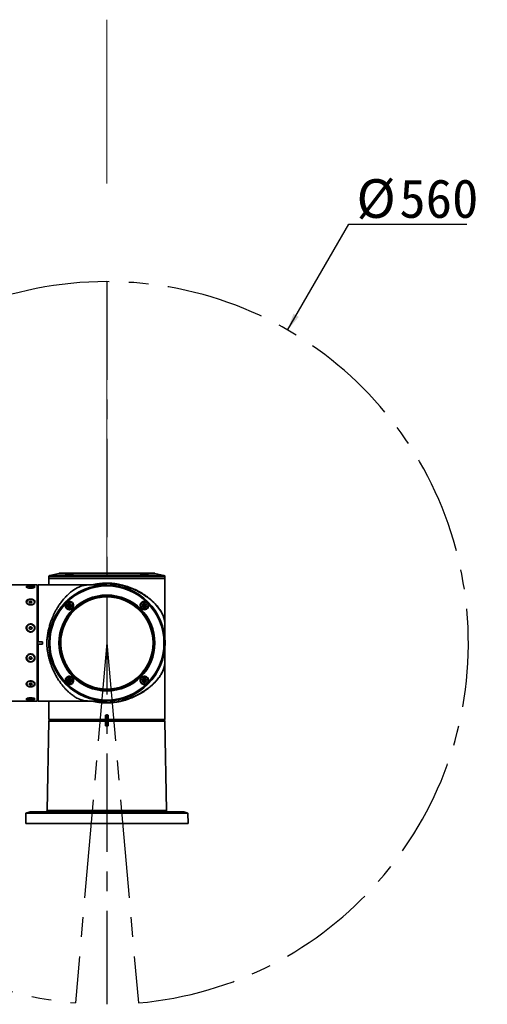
# Paper-space layout '图纸1' of a CAD drawing. Header units: millimetres. Extents: x 24 to 397, y 10 to 302.
# Tile 6 of 19: x 129 to 190, y 175 to 302. Entities that reach past the tile are written whole.
import ezdxf

# ---------------------------------------------------------------- set-up
doc = ezdxf.new("R2010")
doc.units = ezdxf.units.MM
doc.linetypes.add('CENTERX2', pattern=[20.32, 12.7, -2.54, 2.54, -2.54])
doc.layers.add('中心线层', color=6, linetype='CENTERX2', lineweight=25)
doc.layers.add('标注层', color=150, linetype='Continuous')
doc.styles.add('SLDTEXTSTYLE2', font='SIMSUN.TTC')
doc.dimstyles.new('SLDDIMSTYLE0', dxfattribs={"dimtxt": 5, "dimasz": 2.2, "dimexe": 0, "dimexo": 0.0625, "dimgap": 1.25, "dimtad": 0, "dimtih": 1, "dimtoh": 1, "dimlfac": 6, "dimrnd": 1e-09, "dimzin": 12, "dimdsep": 46, "dimtxsty": 'SLDTEXTSTYLE2', "dimsah": 1, "dimcen": 0, "dimadec": 0, "dimazin": 3, "dimtfac": 1, "dimtdec": 3, "dimtofl": 0, "dimtmove": 0, "dimatfit": 3, "dimfxl": 0, "dimfrac": 2, "dimtolj": 1, "dimtzin": 12, "dimarcsym": 0})

# ---------------------------------------------------------------- blocks, each defined once
blk = doc.blocks.new('_D')
at = {"layer": '标注层'}
for p, q in [((163.74, 261.73), (171.64, 275.4)), ((171.64, 275.4), (186.89, 275.4))]:
    blk.add_line(p, q, dxfattribs=at)
blk.add_solid([(163.74, 261.73), (165.19, 263.43), (164.5, 263.83)], dxfattribs=at)
at = {"layer": '标注层', "char_height": 5, "attachment_point": 1, "style": 'SLDTEXTSTYLE2'}
for s, insert in [('%%c', (172.64, 281.22)), ('560', (178.17, 281.22))]:
    blk.add_mtext(s, dxfattribs=dict(at, insert=insert))

psp = doc.layouts.new('图纸1')

# ---------------------------------------------------------------- linework, layer by layer
at = {"color": 7, "linetype": 'Continuous', "lineweight": 35}
for p, q in [((134.2193, 230.3084), (133.0421, 230.0436)), ((146.5682, 230.3125), (134.2559, 230.3125)), ((147.782, 230.0436), (146.6048, 230.3084)), ((132.9121, 229.8809), (132.9121, 229.6476)), ((132.9121, 229.6476), (132.9121, 228.8143)), ((147.9121, 229.6476), (132.9121, 229.6476)), ((140.4134, 229.6476), (132.9121, 229.6476)), ((147.9121, 229.6476), (140.4134, 229.6476)), ((147.9121, 229.6476), (147.9121, 229.8809)), ((147.9121, 221.5906), (147.9121, 229.6476)), ((131.3989, 228.8143), (102.7656, 228.8143)), ((130.0659, 228.533), (130.0659, 228.5008)), ((130.4611, 228.5747), (130.3737, 228.5304)), ((130.3737, 228.5304), (130.4786, 228.4886)), ((130.6532, 228.5774), (130.4611, 228.5747)), ((130.4611, 228.5747), (130.4611, 228.4956)), ((130.4786, 228.4886), (130.6708, 228.4912)), ((130.7581, 228.5356), (130.6532, 228.5774)), ((130.6532, 228.491), (130.6532, 228.5774)), ((130.6708, 228.4912), (130.7581, 228.5356)), ((131.0659, 228.5007), (131.0659, 228.5329)), ((131.4322, 228.3143), (131.3994, 228.2815)), ((131.4489, 228.3143), (131.4322, 228.3143)), ((131.5322, 228.8143), (131.4489, 228.7309)), ((140.4156, 228.8143), (131.5322, 228.8143)), ((140.4137, 228.8143), (140.2733, 228.813)), ((140.4171, 228.8143), (140.4156, 228.8143)), ((140.4171, 228.8143), (140.4171, 228.8143)), ((143.2656, 228.5308), (143.7345, 228.3483)), ((130.0665, 226.5988), (130.0665, 226.5752)), ((130.4617, 226.7128), (130.3744, 226.5916)), ((130.3744, 226.5916), (130.4792, 226.4775)), ((130.418, 226.552), (130.4148, 226.5476)), ((130.4149, 226.5475), (130.418, 226.552)), ((130.4617, 226.6127), (130.418, 226.552)), ((130.6539, 226.72), (130.4617, 226.7128)), ((130.4617, 226.7128), (130.4617, 226.6127)), ((130.5578, 226.6162), (130.4617, 226.6127)), ((130.4792, 226.4775), (130.6714, 226.4846)), ((130.6539, 226.6198), (130.5578, 226.6162)), ((130.7587, 226.6059), (130.6539, 226.72)), ((130.6539, 226.6198), (130.6539, 226.72)), ((130.7063, 226.5628), (130.6539, 226.6198)), ((130.6714, 226.4846), (130.7587, 226.6059)), ((130.7183, 226.5497), (130.7063, 226.5628)), ((131.0665, 226.5751), (131.0665, 226.5986)), ((140.4172, 227.2726), (140.4172, 227.2726)), ((130.4093, 226.2395), (130.3951, 226.2431)), ((130.7342, 226.2421), (130.5928, 226.2221)), ((135.3928, 226.1462), (135.4891, 226.3128)), ((135.4891, 225.9795), (135.3928, 226.1462)), ((135.5852, 226.1462), (135.3928, 226.1462)), ((135.5852, 226.1462), (135.489, 226.3128)), ((135.5852, 226.1462), (135.489, 225.9795)), ((135.4891, 226.3128), (135.6815, 226.3128)), ((135.6815, 225.9795), (135.4891, 225.9795)), ((135.5852, 226.1462), (135.6815, 226.3128)), ((135.5852, 226.1462), (135.6815, 225.9795)), ((135.5852, 226.1462), (135.7777, 226.1462)), ((135.6815, 226.3128), (135.7777, 226.1462)), ((135.6815, 226.3128), (135.7777, 226.1462)), ((135.7777, 226.1462), (135.6815, 225.9795)), ((135.7777, 226.1462), (135.6815, 225.9795)), ((135.7777, 226.1462), (135.7777, 226.1462)), ((145.0824, 226.2424), (145.2491, 226.3386)), ((145.0824, 226.05), (145.0824, 226.2424)), ((145.249, 226.1462), (145.0824, 226.2424)), ((145.249, 226.1462), (145.0824, 226.05)), ((145.2491, 225.9537), (145.0824, 226.05)), ((145.249, 226.1462), (145.249, 226.3386)), ((145.249, 226.1462), (145.4157, 226.2424)), ((145.249, 226.1462), (145.249, 225.9537)), ((145.249, 226.1462), (145.4157, 226.05)), ((145.2491, 226.3386), (145.4157, 226.2424)), ((145.2491, 226.3386), (145.4157, 226.2424)), ((145.4157, 226.05), (145.2491, 225.9537)), ((145.4157, 226.05), (145.2491, 225.9537)), ((145.4157, 226.2424), (145.4157, 226.05)), ((145.4157, 226.2424), (145.4157, 226.2424)), ((145.4157, 226.2424), (145.4157, 226.05)), ((145.4157, 226.05), (145.4157, 226.05)), ((130.0669, 223.2489), (130.0669, 223.2402)), ((130.4621, 223.4044), (130.3747, 223.2388)), ((130.3747, 223.2388), (130.4796, 223.0829)), ((130.4184, 223.2849), (130.3855, 223.2227)), ((130.462, 223.3677), (130.4184, 223.2849)), ((130.4621, 223.4044), (130.462, 223.3677)), ((130.5581, 223.3726), (130.462, 223.3677)), ((130.6542, 223.4142), (130.4621, 223.4044)), ((130.4796, 223.0829), (130.6717, 223.0926)), ((130.6542, 223.3775), (130.5581, 223.3726)), ((130.7591, 223.2583), (130.6542, 223.4142)), ((130.6542, 223.3775), (130.6542, 223.4142)), ((130.7066, 223.2996), (130.6542, 223.3775)), ((130.6717, 223.0926), (130.7591, 223.2583)), ((130.7482, 223.2377), (130.7066, 223.2996)), ((131.0669, 223.2396), (131.0669, 223.2482)), ((147.9101, 221.9443), (147.9101, 222.6584)), ((131.5022, 221.4818), (131.4503, 221.4736)), ((131.5336, 221.4818), (131.5022, 221.4818)), ((132.1169, 221.4818), (131.5336, 221.4818)), ((132.1169, 221.4818), (132.1169, 221.1468)), ((131.4503, 221.155), (131.5022, 221.1468)), ((131.5022, 221.1468), (131.5336, 221.1468)), ((131.5336, 221.1468), (132.1169, 221.1468)), ((147.9121, 211.4476), (147.9121, 221.038)), ((130.0669, 219.3883), (130.0669, 219.3797)), ((130.4621, 219.5359), (130.3747, 219.3703)), ((130.3747, 219.3703), (130.4795, 219.2144)), ((130.3855, 219.3908), (130.4271, 219.329)), ((130.4271, 219.329), (130.4795, 219.2511)), ((130.6543, 219.5457), (130.4621, 219.5359)), ((130.4795, 219.2511), (130.5756, 219.2559)), ((130.4795, 219.2144), (130.4795, 219.2511)), ((130.4795, 219.2144), (130.6717, 219.2241)), ((130.5756, 219.2559), (130.6717, 219.2608)), ((130.7591, 219.3898), (130.6543, 219.5457)), ((130.6717, 219.2241), (130.7591, 219.3898)), ((130.6717, 219.2608), (130.7154, 219.3436)), ((130.6717, 219.2241), (130.6717, 219.2608)), ((130.7154, 219.3436), (130.7482, 219.4059)), ((131.0669, 219.3804), (131.0669, 219.389)), ((147.0327, 217.7809), (147.0371, 217.7809)), ((147.0371, 217.7809), (147.0371, 217.7891)), ((135.4186, 216.5786), (135.5853, 216.6748)), ((135.4186, 216.3862), (135.4186, 216.5786)), ((135.5852, 216.4824), (135.4186, 216.5786)), ((135.5852, 216.4824), (135.4186, 216.3862)), ((135.5853, 216.2899), (135.4186, 216.3862)), ((135.5852, 216.4824), (135.5852, 216.6748)), ((135.5852, 216.4824), (135.7519, 216.5786)), ((135.5852, 216.4824), (135.5852, 216.29)), ((135.5852, 216.4824), (135.7519, 216.3862)), ((135.5853, 216.6748), (135.7519, 216.5786)), ((135.5853, 216.6748), (135.7519, 216.5786)), ((135.7519, 216.3862), (135.5853, 216.2899)), ((135.7519, 216.3862), (135.5853, 216.2899)), ((135.7519, 216.5786), (135.7519, 216.3862)), ((135.7519, 216.5786), (135.7519, 216.5786)), ((135.7519, 216.5786), (135.7519, 216.3862)), ((135.7519, 216.3862), (135.7519, 216.3862)), ((145.0566, 216.4824), (145.1528, 216.6491)), ((145.1528, 216.3157), (145.0566, 216.4824)), ((145.249, 216.4824), (145.0566, 216.4824)), ((145.1528, 216.6491), (145.3453, 216.6491)), ((145.249, 216.4824), (145.1528, 216.649)), ((145.249, 216.4824), (145.1528, 216.3157)), ((145.3453, 216.3157), (145.1528, 216.3157)), ((145.249, 216.4824), (145.3453, 216.6491)), ((145.249, 216.4824), (145.3453, 216.3157)), ((145.249, 216.4824), (145.4415, 216.4824)), ((145.3453, 216.6491), (145.4415, 216.4824)), ((145.3453, 216.6491), (145.4415, 216.4824)), ((145.4415, 216.4824), (145.3453, 216.3157)), ((145.4415, 216.4824), (145.3453, 216.3157)), ((145.4415, 216.4824), (145.4415, 216.4824)), ((130.0665, 216.0533), (130.0665, 216.0297)), ((130.4617, 216.144), (130.3744, 216.0227)), ((130.3744, 216.0227), (130.4792, 215.9086)), ((130.4148, 216.0788), (130.4267, 216.0658)), ((130.4267, 216.0658), (130.4791, 216.0088)), ((130.6539, 216.1511), (130.4617, 216.144)), ((130.4791, 216.0088), (130.5752, 216.0123)), ((130.4792, 215.9086), (130.4791, 216.0088)), ((130.4792, 215.9086), (130.6714, 215.9157)), ((130.5752, 216.0123), (130.6713, 216.0159)), ((130.7587, 216.037), (130.6539, 216.1511)), ((130.6713, 216.0159), (130.715, 216.0765)), ((130.6714, 215.9157), (130.6713, 216.0159)), ((130.6714, 215.9157), (130.7587, 216.037)), ((130.7182, 216.0811), (130.715, 216.0765)), ((130.715, 216.0765), (130.7183, 216.081)), ((131.0665, 216.0299), (131.0665, 216.0535)), ((140.4172, 215.3559), (140.4172, 215.3559)), ((102.7656, 213.8143), (131.3989, 213.8143)), ((130.0659, 214.1278), (130.0659, 214.0956)), ((130.4611, 214.1374), (130.3737, 214.093)), ((130.3737, 214.093), (130.4785, 214.0512)), ((130.6533, 214.14), (130.4611, 214.1374)), ((130.4785, 214.0512), (130.4785, 214.1376)), ((130.4785, 214.0512), (130.6707, 214.0538)), ((130.7581, 214.0982), (130.6533, 214.14)), ((130.6707, 214.0538), (130.6707, 214.133)), ((130.6707, 214.0538), (130.7581, 214.0982)), ((131.0659, 214.0956), (131.0659, 214.1278)), ((131.3994, 214.3471), (131.4322, 214.3143)), ((131.4322, 214.3143), (131.4489, 214.3143)), ((131.5008, 213.8476), (131.4489, 213.8993)), ((131.5322, 213.8162), (131.5323, 213.8162)), ((132.1156, 213.8162), (131.5323, 213.8162)), ((132.1156, 213.8143), (140.4156, 213.8143)), ((132.9121, 213.8143), (132.9121, 211.4476)), ((140.2769, 213.8155), (140.4137, 213.8143)), ((140.4156, 213.8143), (140.4171, 213.8143)), ((140.4171, 213.8143), (140.4171, 213.8143)), ((132.9112, 211.2301), (132.7095, 199.678)), ((132.9621, 211.2809), (132.9112, 211.2301)), ((140.2468, 211.2301), (132.9112, 211.2301)), ((132.9121, 211.4476), (133.0287, 211.3309)), ((132.9121, 211.4476), (140.2459, 211.4476)), ((132.9621, 211.2809), (140.255, 211.2809)), ((133.0287, 211.3309), (140.2689, 211.3309)), ((133.4121, 211.3309), (133.4121, 211.2809)), ((140.2459, 211.9976), (140.5809, 211.9976)), ((140.2459, 211.9976), (140.2459, 211.4476)), ((140.255, 211.2809), (140.2468, 211.2301)), ((140.5719, 211.2809), (140.255, 211.2809)), ((140.2689, 211.3309), (140.5579, 211.3309)), ((140.5579, 211.3309), (147.7954, 211.3309)), ((140.5801, 211.2301), (140.5719, 211.2809)), ((140.5719, 211.2809), (147.8621, 211.2809)), ((147.9129, 211.2301), (140.5801, 211.2301)), ((140.5809, 211.4476), (140.5809, 211.9976)), ((140.5809, 211.9976), (140.5809, 211.4162)), ((140.5809, 211.4476), (147.9121, 211.4476)), ((147.4121, 211.2809), (147.4121, 211.3309)), ((147.7954, 211.3309), (147.9121, 211.4476)), ((147.8621, 211.2809), (147.9129, 211.2301)), ((147.9129, 211.2301), (148.1146, 199.678)), ((140.5798, 210.6143), (140.2471, 210.6143)), ((132.7199, 199.678), (132.6708, 199.5495)), ((129.9589, 199.3355), (129.9353, 197.9809)), ((129.9589, 199.3355), (129.9353, 197.9809)), ((130.4954, 199.5143), (129.9589, 199.3355)), ((130.4954, 199.5143), (129.9589, 199.3355)), ((150.8652, 199.3355), (129.9589, 199.3355)), ((130.4954, 199.5143), (150.3287, 199.5143)), ((150.3287, 199.5143), (150.8652, 199.3355)), ((150.8652, 199.3355), (150.8888, 197.9809)), ((129.9353, 197.9809), (150.8888, 197.9809))]:
    psp.add_line(p, q, dxfattribs=at)
at = {"color": 8, "linetype": 'Continuous', "lineweight": 35}
for p, q in [((146.6048, 230.3084), (134.2193, 230.3084)), ((145.7163, 229.8809), (132.9121, 229.8809)), ((133.0421, 230.0436), (147.782, 230.0436)), ((147.9121, 229.8809), (145.7163, 229.8809)), ((147.9107, 222.9511), (147.9101, 222.6555)), ((147.9101, 222.6581), (147.9101, 221.9308))]:
    psp.add_line(p, q, dxfattribs=at)
at = {"color": 7, "linetype": 'Continuous', "lineweight": 35, "flags": 128}
for points in [[(130.5922, 228.4037), (130.4199, 228.4092), (130.2651, 228.4296), (130.1467, 228.4625), (130.0788, 228.5038), (130.0696, 228.5487), (130.1204, 228.5917), (130.2248, 228.6276), (130.3704, 228.6521), (130.5396, 228.6622), (130.712, 228.6567), (130.8667, 228.6363), (130.9852, 228.6035), (131.0531, 228.5621), (131.0622, 228.5172), (131.0115, 228.4742), (130.907, 228.4383), (130.7614, 228.4139), (130.5922, 228.4037)], [(131.4002, 219.3731), (131.4003, 220.021), (131.4003, 220.679), (131.4003, 221.3419), (131.4003, 222.0047), (131.4003, 222.662), (131.4002, 223.3088), (131.4002, 223.94), (131.4001, 224.5506), (131.4001, 225.1359), (131.4, 225.6913), (131.3999, 226.2124), (131.3999, 226.6952), (131.3998, 227.1359), (131.3997, 227.531), (131.3996, 227.8775), (131.3995, 228.1726), (131.3993, 228.414), (131.3992, 228.5999), (131.3991, 228.7287), (131.399, 228.7996), (131.3989, 228.8143)], [(131.4322, 228.3143), (131.4323, 228.311), (131.4324, 228.2612), (131.4325, 228.1522), (131.4326, 227.9849), (131.4327, 227.7606), (131.4328, 227.4814), (131.4329, 227.1495), (131.433, 226.7678), (131.4331, 226.3397), (131.4332, 225.8686), (131.4333, 225.3587), (131.4334, 224.8143)], [(131.4503, 221.4736), (131.4503, 222.1379), (131.4502, 222.7956), (131.4502, 223.4413), (131.4502, 224.0699), (131.4501, 224.6763), (131.4501, 225.2556), (131.45, 225.8031), (131.4499, 226.3145), (131.4498, 226.7855), (131.4497, 227.2125), (131.4496, 227.592), (131.4495, 227.9208), (131.4494, 228.1965), (131.4493, 228.4167), (131.4492, 228.5796), (131.4491, 228.684), (131.4489, 228.729), (131.4488, 228.7143), (131.4487, 228.6399), (131.4486, 228.5065), (131.4484, 228.3152), (131.4484, 228.3143)], [(131.4489, 214.3143), (131.449, 214.3441), (131.4491, 214.4335), (131.4493, 214.5815), (131.4494, 214.787), (131.4495, 215.0481), (131.4496, 215.3628), (131.4497, 215.7282), (131.4498, 216.1412), (131.4499, 216.5984), (131.4499, 217.0958), (131.45, 217.6293), (131.4501, 218.1941), (131.4501, 218.7856), (131.4501, 219.3986), (131.4502, 220.028), (131.4502, 220.6684), (131.4502, 221.3143), (131.4502, 221.9602), (131.4502, 222.6005), (131.4501, 223.2299), (131.4501, 223.843), (131.4501, 224.4345), (131.45, 224.9993), (131.4499, 225.5327), (131.4499, 226.0302), (131.4498, 226.4873), (131.4497, 226.9004), (131.4496, 227.2658), (131.4495, 227.5804), (131.4494, 227.8416), (131.4493, 228.0471), (131.4491, 228.1951), (131.449, 228.2844), (131.4489, 228.3143)], [(131.5322, 228.8143), (131.5323, 228.8124), (131.5324, 228.7671), (131.5325, 228.6618), (131.5326, 228.4973), (131.5327, 228.275), (131.5329, 227.9966), (131.533, 227.6645), (131.5331, 227.2812), (131.5332, 226.8498), (131.5333, 226.3739), (131.5333, 225.8573), (131.5334, 225.304), (131.5335, 224.7186), (131.5335, 224.1059), (131.5336, 223.4706), (131.5336, 222.818), (131.5336, 222.1533), (131.5336, 221.4818)], [(130.5928, 226.2457), (130.4205, 226.2606), (130.2657, 226.3163), (130.1473, 226.4061), (130.0794, 226.5192), (130.0703, 226.6418), (130.121, 226.7592), (130.2255, 226.8573), (130.3711, 226.9242), (130.5403, 226.9518), (130.7126, 226.9368), (130.8674, 226.8811), (130.9858, 226.7913), (131.0537, 226.6783), (131.0628, 226.5557), (131.0121, 226.4382), (130.9076, 226.3402), (130.762, 226.2733), (130.5928, 226.2457)], [(130.7063, 226.5628), (130.7169, 226.5493), (130.7174, 226.5485)], [(131.4334, 224.8143), (131.4334, 224.24), (131.4335, 223.6408), (131.4335, 223.0217), (131.4335, 222.388), (131.4335, 221.7452), (131.4335, 221.0987), (131.4335, 220.4541), (131.4335, 219.8168), (131.4335, 219.1922), (131.4334, 218.5858), (131.4334, 218.0026), (131.4333, 217.4477), (131.4332, 216.9258), (131.4332, 216.4413), (131.4331, 215.9984), (131.433, 215.6009), (131.4329, 215.2521), (131.4328, 214.955), (131.4327, 214.7122), (131.4325, 214.5257), (131.4324, 214.3971), (131.4323, 214.3276), (131.4322, 214.3143)], [(130.5931, 222.7662), (130.4208, 222.7866), (130.2661, 222.8628), (130.1476, 222.9854), (130.0797, 223.1398), (130.0706, 223.3073), (130.1214, 223.4677), (130.2258, 223.6017), (130.3715, 223.6931), (130.5407, 223.7308), (130.713, 223.7104), (130.8677, 223.6343), (130.9862, 223.5116), (131.0541, 223.3572), (131.0632, 223.1897), (131.0124, 223.0293), (130.908, 222.8953), (130.7623, 222.804), (130.5931, 222.7662)], [(131.4503, 221.4736), (131.4503, 221.4498), (131.4503, 221.4128), (131.4502, 221.3661), (131.4502, 221.3143), (131.4502, 221.2625), (131.4503, 221.2158), (131.4503, 221.1787), (131.4503, 221.155)], [(132.1169, 221.4818), (132.1169, 221.4399), (132.1169, 221.398), (132.1169, 221.3562), (132.1169, 221.3143), (132.1169, 221.2724), (132.1169, 221.2305), (132.1169, 221.1887), (132.1169, 221.1468)], [(131.4489, 213.8993), (131.4491, 213.9436), (131.4492, 214.0473), (131.4493, 214.2096), (131.4494, 214.4294), (131.4495, 214.7047), (131.4496, 215.0333), (131.4497, 215.4126), (131.4498, 215.8396), (131.4499, 216.3108), (131.45, 216.8223), (131.4501, 217.3701), (131.4501, 217.9498), (131.4502, 218.5566), (131.4502, 219.1857), (131.4502, 219.8319), (131.4503, 220.4901), (131.4503, 221.155)], [(131.5336, 221.1468), (131.5336, 220.4752), (131.5336, 219.8105), (131.5336, 219.1578), (131.5335, 218.5225), (131.5335, 217.9096), (131.5334, 217.3242), (131.5333, 216.771), (131.5333, 216.2543), (131.5332, 215.7784), (131.5331, 215.347), (131.533, 214.9637), (131.5329, 214.6316), (131.5327, 214.3533), (131.5326, 214.131), (131.5325, 213.9666), (131.5324, 213.8614), (131.5323, 213.8162)], [(130.5931, 218.8977), (130.4207, 218.9182), (130.266, 218.9943), (130.1476, 219.117), (130.0797, 219.2714), (130.0706, 219.4389), (130.1214, 219.5993), (130.2259, 219.7332), (130.3715, 219.8246), (130.5407, 219.8623), (130.7131, 219.8419), (130.8678, 219.7658), (130.9862, 219.6431), (131.0541, 219.4887), (131.0632, 219.3212), (131.0124, 219.1608), (130.9079, 219.0269), (130.7623, 218.9355), (130.5931, 218.8977)], [(131.3989, 213.8143), (131.399, 213.8327), (131.3991, 213.9084), (131.3992, 214.042), (131.3994, 214.2326), (131.3995, 214.4785), (131.3996, 214.778), (131.3997, 215.1286), (131.3998, 215.5277), (131.3999, 215.972), (131.4, 216.4582), (131.4, 216.9823), (131.4001, 217.5404), (131.4002, 218.1279), (131.4002, 218.7405), (131.4002, 219.3731)], [(130.5927, 215.6768), (130.4203, 215.6917), (130.2656, 215.7475), (130.1472, 215.8372), (130.0794, 215.9503), (130.0703, 216.0729), (130.121, 216.1903), (130.2256, 216.2884), (130.3712, 216.3553), (130.5404, 216.3829), (130.7127, 216.368), (130.8675, 216.3122), (130.9859, 216.2224), (131.0537, 216.1094), (131.0628, 215.9868), (131.012, 215.8694), (130.9075, 215.7713), (130.7619, 215.7044), (130.5927, 215.6768)], [(130.6282, 216.4043), (130.7127, 216.3915), (130.7861, 216.3711)], [(130.4267, 216.0658), (130.4161, 216.0793), (130.4156, 216.08)], [(130.5921, 213.9664), (130.4197, 213.9718), (130.265, 213.9922), (130.1466, 214.0251), (130.0787, 214.0665), (130.0697, 214.1114), (130.1204, 214.1543), (130.225, 214.1902), (130.3706, 214.2147), (130.5398, 214.2248), (130.7121, 214.2194), (130.8669, 214.199), (130.9853, 214.1661), (131.0531, 214.1247), (131.0622, 214.0798), (131.0114, 214.0369), (130.9069, 214.001), (130.7613, 213.9765), (130.5921, 213.9664)], [(131.4489, 213.8993), (131.4489, 213.946), (131.4489, 213.9831), (131.4489, 214.0069), (131.4489, 214.0151), (131.4489, 214.0069), (131.4489, 213.9831), (131.4489, 213.946), (131.4489, 213.8993)], [(131.5007, 213.8476), (131.5192, 213.8291), (131.5322, 213.8162)], [(131.5323, 213.8162), (131.5193, 213.8291), (131.5008, 213.8476)], [(132.1156, 213.8162), (132.1156, 213.8153), (132.1156, 213.8148), (132.1156, 213.8144), (132.1156, 213.8143), (132.1156, 213.8144), (132.1155, 213.8148), (132.1155, 213.8153), (132.1155, 213.8162)], [(140.2459, 211.4476), (140.2459, 211.418), (140.2459, 211.4162)]]:
    psp.add_lwpolyline(points, dxfattribs=at)
at = {"color": 7, "linetype": 'Continuous', "lineweight": 35}
for centre, radius in [((140.4172, 221.3143), 7.5), ((140.4172, 221.3143), 7.3699), ((140.4172, 221.3143), 6.1928), ((140.4172, 221.3143), 6.1401), ((140.4172, 221.3143), 6.0417), ((140.4172, 221.3143), 5.9583), ((135.5852, 226.1462), 0.475), ((135.5853, 226.1462), 0.275), ((145.249, 226.1462), 0.475), ((145.2491, 226.1462), 0.275), ((135.5852, 216.4824), 0.475), ((135.5853, 216.4824), 0.275), ((145.249, 216.4824), 0.475), ((145.2491, 216.4824), 0.275)]:
    psp.add_circle(centre, radius, dxfattribs=at)
for centre, radius, start, end in [((134.2559, 230.1458), 0.1667, 90, 102.680383), ((146.5682, 230.1458), 0.1667, 77.319617, 90), ((133.0787, 229.8809), 0.1667, 102.680383, 180), ((147.7454, 229.8809), 0.1667, 0, 77.319617), ((140.4171, 221.3143), 7.5, 89.999999, 225), ((140.4171, 221.3143), 7.5, 89.999994, 180.000006), ((130.5559, 226.4362), 0.1801, 89.394621, 139.948213), ((130.572, 226.4229), 0.1939, 46.17066, 94.213882), ((140.4172, 221.3143), 5.9583, 89.999994, 224.999999), ((135.5852, 226.1462), 0.5333, 45.000137, 89.999914), ((135.5852, 226.1462), 0.5333, 269.999958, 45.000061), ((140.4172, 221.3143), 6.0417, 270.000003, 89.999997), ((145.249, 226.1462), 0.5333, 45.000209, 89.999842), ((145.249, 226.1462), 0.5333, 270.000047, 44.999972), ((130.5582, 223.2477), 0.4914, 180.874969, 274.07409), ((130.5566, 223.2118), 0.1563, 152.118975, 184.254072), ((130.5654, 223.2057), 0.167, 92.509239, 151.70232), ((130.5676, 223.2044), 0.1685, 34.378257, 93.224838), ((130.5769, 223.2474), 0.4901, 271.903829, 359.07895), ((130.5766, 223.2117), 0.1569, 359.309481, 34.04751), ((140.4171, 221.3143), 7.5, 179.999998, 270.320289), ((130.5669, 219.3771), 0.5001, 1.361954, 178.717021), ((130.5571, 219.4169), 0.1569, 179.342293, 214.042956), ((130.5661, 219.4241), 0.1684, 214.374834, 273.22603), ((130.5683, 219.4228), 0.1671, 272.509977, 331.698352), ((130.5772, 219.4168), 0.1564, 332.114846, 4.280558), ((130.5641, 215.7305), 0.6764, 90.727878, 107.014122), ((135.5852, 216.4824), 0.5333, 44.99998, 90.000031), ((135.5852, 216.4824), 0.5333, 269.99996, 45.000052), ((140.4172, 221.3143), 5.9583, 225, 270.000007), ((145.249, 216.4824), 0.5333, 45.000051, 89.999959), ((145.249, 216.4824), 0.5333, 270.000049, 44.999963), ((130.561, 216.2056), 0.1938, 226.16219, 274.217677), ((130.5771, 216.1925), 0.1802, 269.397332, 319.937907), ((140.4171, 221.3143), 7.5, 225.000003, 269.999999), ((350.9155, 214.3306), 219.4671, 180.004259, 180.11259)]:
    psp.add_arc(centre, radius, start, end, dxfattribs=at)
for points, knots in [([(135.0479, 230.0794), (135.0556, 230.0898), (135.0711, 230.1105), (135.1693, 230.1503), (135.3109, 230.1918), (135.4866, 230.2312), (135.6731, 230.2626), (135.847, 230.2818), (135.9879, 230.2864), (136.0824, 230.2766), (136.1229, 230.254), (136.1053, 230.2212), (136.0291, 230.1818), (135.9002, 230.1403), (135.7324, 230.1017), (135.5469, 230.0706), (135.3672, 230.0503), (135.214, 230.0423), (135.1041, 230.047), (135.0518, 230.0609), (135.049, 230.0744), (135.0479, 230.0794)], [0, 0, 0, 0, 0.05454553, 0.10905842, 0.16433156, 0.22001176, 0.27519764, 0.32910767, 0.38157103, 0.43318207, 0.48495732, 0.53778791, 0.59203094, 0.64738182, 0.70305041, 0.75816073, 0.81215618, 0.86499099, 0.91707013, 0.96903913, 1, 1, 1, 1]), ([(144.7116, 230.2447), (144.716, 230.254), (144.7248, 230.2725), (144.8113, 230.2853), (144.9408, 230.2843), (145.1028, 230.2691), (145.2798, 230.2421), (145.4552, 230.2062), (145.61, 230.1654), (145.7245, 230.1244), (145.7831, 230.0883), (145.7781, 230.0612), (145.7117, 230.0456), (145.594, 230.0426), (145.4394, 230.0521), (145.2643, 230.0728), (145.0861, 230.1033), (144.9233, 230.141), (144.7958, 230.1823), (144.7247, 230.2185), (144.7154, 230.2372), (144.7116, 230.2447)], [0, 0, 0, 0, 0.05286729, 0.10577511, 0.15779006, 0.20933708, 0.26144178, 0.31482004, 0.36956696, 0.42514917, 0.48069014, 0.53539828, 0.58891134, 0.64137959, 0.69333019, 0.74544063, 0.79831728, 0.85231558, 0.90739524, 0.96305343, 1, 1, 1, 1]), ([(140.4134, 229.0517), (140.5769, 229.0481), (140.9093, 229.0408), (141.4058, 228.9889), (141.9688, 228.8986), (142.5983, 228.7538), (143.0393, 228.6064), (143.2655, 228.5308)], [0, 0, 0, 0, 0.16429562, 0.33423281, 0.50353355, 0.74526753, 1, 1, 1, 1]), ([(130.9549, 228.6496), (130.9119, 228.6564), (130.8192, 228.6713), (130.6404, 228.6807), (130.446, 228.6796), (130.2629, 228.6659), (130.1162, 228.6398), (130.0243, 228.6025), (129.9957, 228.5574), (130.0292, 228.5093), (130.1188, 228.4634), (130.2565, 228.4255), (130.4307, 228.4018), (130.6242, 228.3974), (130.8137, 228.4143), (130.9743, 228.4497), (131.0851, 228.4966), (131.1341, 228.5463), (131.1193, 228.5919), (131.0547, 228.6269), (130.9849, 228.6428), (130.9549, 228.6496)], [0, 0, 0, 0, 0.04729488, 0.10196215, 0.15787648, 0.21422201, 0.26994928, 0.32410616, 0.37632703, 0.42724506, 0.47818605, 0.53038573, 0.58440257, 0.6399778, 0.6962978, 0.75233549, 0.80707104, 0.8598864, 0.91109279, 0.96187302, 1, 1, 1, 1]), ([(139.1029, 213.8163), (138.9352, 213.8158), (138.7219, 213.8151), (138.4648, 213.8151), (138.3409, 213.8152), (138.1932, 213.8156), (138.0563, 213.8167), (137.9349, 213.8194), (137.7793, 213.8252), (137.6033, 213.8418), (137.3906, 213.8809), (137.2225, 213.9266), (137.0929, 213.9697), (137.0022, 214.0027), (136.906, 214.0408), (136.8014, 214.0857), (136.6389, 214.1616), (136.3888, 214.2945), (136.0891, 214.4861), (135.7696, 214.7243), (135.475, 214.9751), (135.1822, 215.2586), (134.9233, 215.5382), (134.6913, 215.8145), (134.4788, 216.0913), (134.2815, 216.3709), (134.0661, 216.7024), (133.8381, 217.092), (133.6049, 217.5457), (133.4091, 217.981), (133.2461, 218.3942), (133.1109, 218.7842), (132.9923, 219.1771), (132.8478, 219.7367), (132.7129, 220.4434), (132.6496, 221.2172), (132.6886, 221.8815), (132.7667, 222.4565), (132.8789, 223.0212), (133.0211, 223.5599), (133.1904, 224.087), (133.3677, 224.5484), (133.5433, 224.9479), (133.7101, 225.2908), (133.8924, 225.6302), (134.0684, 225.9276), (134.2347, 226.1868), (134.3888, 226.4115), (134.553, 226.6353), (134.7272, 226.857), (134.9423, 227.1117), (135.2122, 227.4019), (135.5429, 227.7159), (135.8225, 227.9446), (136.0322, 228.0984), (136.1642, 228.1893), (136.2963, 228.2742), (136.4287, 228.3532), (136.5611, 228.4262), (136.6844, 228.4881), (136.8124, 228.5479), (136.9607, 228.6113), (137.124, 228.6709), (137.2872, 228.72), (137.4343, 228.756), (137.5675, 228.7794), (137.6805, 228.7935), (137.7692, 228.8012), (137.8778, 228.8077), (137.9986, 228.8109), (138.1311, 228.8125), (138.3184, 228.8136), (138.6503, 228.8136), (138.9373, 228.8128), (139.1029, 228.8123)], [0, 0, 0, 0, 0.018144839, 0.02308204, 0.02749875, 0.031430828, 0.039090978, 0.043016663, 0.047100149, 0.061450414, 0.075708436, 0.090891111, 0.097163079, 0.103368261, 0.110128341, 0.117443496, 0.125313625, 0.144088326, 0.16944129, 0.18743423, 0.210437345, 0.23115255, 0.249581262, 0.266340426, 0.282357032, 0.297634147, 0.312175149, 0.333968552, 0.354806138, 0.374708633, 0.390760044, 0.406443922, 0.421776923, 0.436776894, 0.470340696, 0.499642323, 0.519595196, 0.541459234, 0.562068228, 0.582264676, 0.603085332, 0.624572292, 0.639434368, 0.654817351, 0.670730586, 0.687182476, 0.698746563, 0.71080156, 0.723349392, 0.736391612, 0.749929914, 0.770769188, 0.794597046, 0.819950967, 0.829099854, 0.838251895, 0.847407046, 0.856565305, 0.865726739, 0.874891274, 0.88204662, 0.892471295, 0.90616524, 0.916617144, 0.927064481, 0.937509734, 0.943619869, 0.948841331, 0.953198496, 0.961159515, 0.965007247, 0.968864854, 0.982029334, 1, 1, 1, 1]), ([(140.2523, 228.8127), (140.203, 228.8125), (140.0788, 228.8123), (139.7703, 228.8118), (139.4225, 228.8114), (139.1052, 228.8111), (138.7402, 228.8109), (138.3642, 228.8107), (138.1041, 228.8106), (137.9876, 228.8106)], [0, 0, 0, 0, 0.14670667, 0.36925436, 0.48913564, 0.61499009, 0.74727208, 0.88677208, 1, 1, 1, 1]), ([(140.0412, 228.8123), (139.9332, 228.8121), (139.7589, 228.8118), (139.4241, 228.8114), (139.1083, 228.8112), (138.7426, 228.8109), (138.3748, 228.8107), (138.1231, 228.8107), (138.015, 228.8106)], [0, 0, 0, 0, 0.23832551, 0.38501229, 0.53901507, 0.70088327, 0.87157798, 1, 1, 1, 1]), ([(140.4156, 228.8143), (140.3836, 228.8142), (140.3265, 228.814), (140.2694, 228.8128), (140.2442, 228.8123)], [0, 0, 0, 0, 0.558869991, 1, 1, 1, 1]), ([(143.2656, 228.5308), (143.2094, 228.5401), (143.1241, 228.5542), (143.0173, 228.5721), (142.961, 228.5814), (142.9326, 228.5861), (142.9254, 228.5874), (142.9236, 228.5877), (142.9231, 228.5877), (142.923, 228.5878), (142.923, 228.5878), (142.923, 228.5878), (142.923, 228.5878)], [0, 0, 0, 0, 0.4913441, 0.74673146, 0.93617755, 0.98378697, 0.99581644, 0.99888937, 0.99968626, 0.99990563, 0.99996638, 1, 1, 1, 1]), ([(143.7345, 228.3483), (143.7353, 228.3479), (143.7367, 228.3473), (143.7381, 228.3467), (143.7387, 228.3465)], [0, 0, 0, 0, 0.56002444, 1, 1, 1, 1]), ([(143.7387, 228.3465), (143.847, 228.2994), (144.0681, 228.2034), (144.3909, 228.044), (144.7139, 227.87), (145.034, 227.6803), (145.3497, 227.4753), (145.6178, 227.284), (145.8446, 227.109), (146.0358, 226.9521), (146.2293, 226.7828), (146.4233, 226.6011), (146.6159, 226.4071), (146.8049, 226.2006), (146.9673, 226.0066), (147.116, 225.8133), (147.2608, 225.6091), (147.4078, 225.3767), (147.5333, 225.1483), (147.6325, 224.9408), (147.7114, 224.7497), (147.7747, 224.568), (147.822, 224.3995), (147.8595, 224.2271), (147.8852, 224.0546), (147.902, 223.8552), (147.9081, 223.6613), (147.9101, 223.4672), (147.911, 223.2688), (147.9111, 222.9948), (147.9105, 222.7783), (147.9101, 222.6581)], [0, 0, 0, 0, 0.037650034, 0.076862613, 0.117660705, 0.160064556, 0.20409252, 0.249760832, 0.278919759, 0.310019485, 0.343062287, 0.378050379, 0.414985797, 0.45386989, 0.494703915, 0.523613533, 0.561365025, 0.607957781, 0.652261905, 0.687626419, 0.722964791, 0.758277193, 0.789005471, 0.81598424, 0.850871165, 0.876790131, 0.906694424, 0.921482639, 0.936966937, 0.965012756, 1, 1, 1, 1]), ([(130.9933, 226.8592), (130.9536, 226.8845), (130.8686, 226.9388), (130.6961, 226.983), (130.5031, 226.991), (130.3139, 226.9559), (130.1544, 226.8811), (130.0452, 226.7746), (129.998, 226.6499), (130.014, 226.5216), (130.0881, 226.4025), (130.2128, 226.3039), (130.3779, 226.2373), (130.568, 226.2134), (130.7612, 226.2383), (130.9327, 226.31), (131.0596, 226.4176), (131.1272, 226.5447), (131.1303, 226.6734), (131.0809, 226.7816), (131.0193, 226.8361), (130.9933, 226.8592)], [0, 0, 0, 0, 0.04747334, 0.10162703, 0.15723416, 0.2135607, 0.26957623, 0.32426376, 0.37702622, 0.42820325, 0.47899188, 0.5307322, 0.58421507, 0.63940524, 0.69561039, 0.75184015, 0.80704574, 0.86043366, 0.91201381, 0.96277061, 1, 1, 1, 1]), ([(135.5737, 225.613), (135.5129, 225.6204), (135.3911, 225.6353), (135.2321, 225.7334), (135.1133, 225.8754), (135.0495, 226.0514), (135.0491, 226.2376), (135.1106, 226.4111), (135.2245, 226.5524), (135.3766, 226.6476), (135.5507, 226.6882), (135.7294, 226.67), (135.8941, 226.5936), (136.0259, 226.4651), (136.1078, 226.2978), (136.1283, 226.1122), (136.085, 225.9319), (135.9857, 225.7788), (135.8443, 225.6694), (135.6995, 225.6174), (135.6079, 225.6142), (135.5737, 225.613)], [0, 0, 0, 0, 0.05490147, 0.10977203, 0.16531704, 0.22089904, 0.27570244, 0.32932059, 0.38186363, 0.43383516, 0.48590847, 0.53870455, 0.59260562, 0.64760905, 0.7032511, 0.75869236, 0.81305736, 0.86594349, 0.91772139, 0.96933321, 1, 1, 1, 1]), ([(145.2607, 225.613), (145.2015, 225.6174), (145.083, 225.6262), (144.9224, 225.7127), (144.799, 225.8422), (144.7251, 226.0042), (144.7071, 226.1812), (144.748, 226.3567), (144.8461, 226.5114), (144.9925, 226.6259), (145.17, 226.6845), (145.356, 226.6794), (145.5275, 226.613), (145.6653, 226.4953), (145.7562, 226.3407), (145.7919, 226.1655), (145.7687, 225.9874), (145.6875, 225.8245), (145.5551, 225.6971), (145.4042, 225.626), (145.3016, 225.6167), (145.2607, 225.613)], [0, 0, 0, 0, 0.05286784, 0.10577542, 0.15779022, 0.20933705, 0.26144188, 0.31481986, 0.36956668, 0.4251493, 0.48068978, 0.53539837, 0.58891134, 0.6413796, 0.69333038, 0.74544056, 0.79831731, 0.85231548, 0.90739504, 0.96305378, 1, 1, 1, 1]), ([(145.1971, 226.7292), (145.2089, 226.719), (145.2269, 226.7032), (145.2539, 226.6792), (145.2684, 226.6661), (145.2752, 226.6599)], [0, 0, 0, 0, 0.5006499, 0.76694116, 1, 1, 1, 1]), ([(130.9937, 222.9154), (131.0262, 222.9586), (131.0947, 223.0496), (131.1354, 223.2183), (131.118, 223.3911), (131.042, 223.5472), (130.9159, 223.6725), (130.7497, 223.7547), (130.5591, 223.7826), (130.3662, 223.7496), (130.1959, 223.6576), (130.0707, 223.5179), (130.0053, 223.3494), (130.0036, 223.1736), (130.0618, 223.0085), (130.173, 222.8688), (130.3278, 222.7683), (130.5129, 222.7202), (130.707, 222.7347), (130.876, 222.8038), (130.9582, 222.8817), (130.9937, 222.9154)], [0, 0, 0, 0, 0.04749583, 0.10005341, 0.1511923, 0.20199079, 0.25377788, 0.30731913, 0.36255375, 0.41877419, 0.47498491, 0.53013925, 0.58346091, 0.63499278, 0.68574436, 0.73709844, 0.79005026, 0.84480062, 0.90080858, 0.95713688, 1, 1, 1, 1]), ([(147.9076, 223.6333), (147.9082, 223.6029), (147.9099, 223.5209), (147.9108, 223.3107), (147.9111, 223.1093), (147.9108, 222.9709), (147.9107, 222.9511)], [0, 0, 0, 0, 0.15012048, 0.40565239, 0.91488584, 1, 1, 1, 1]), ([(147.9093, 221.6367), (147.9096, 221.6331), (147.9109, 221.6194), (147.9108, 221.6821), (147.9107, 221.7974), (147.91, 221.9404), (147.9095, 222.1307), (147.9089, 222.4212), (147.9084, 222.7775), (147.908, 223.1916), (147.9079, 223.4802), (147.9078, 223.6333)], [0, 0, 0, 0, 0.04076957, 0.15660925, 0.21092029, 0.26898143, 0.37340997, 0.51044655, 0.6804823, 0.8305642, 1, 1, 1, 1]), ([(147.9101, 222.6581), (147.9101, 222.6582), (147.9101, 222.6583), (147.9101, 222.6584), (147.9101, 222.6584)], [0, 0, 0, 0, 0.56015438, 1, 1, 1, 1]), ([(147.9076, 218.9829), (147.9076, 219.0039), (147.9076, 219.1714), (147.9076, 219.4418), (147.9074, 219.7539), (147.9071, 219.9706), (147.9064, 220.1583), (147.906, 220.3788), (147.9058, 220.644), (147.9057, 220.8661), (147.9063, 220.9803), (147.9048, 220.9593), (147.9047, 220.9591)], [0, 0, 0, 0, 0.02007418, 0.16003315, 0.27001331, 0.35172143, 0.41039638, 0.51660237, 0.65568783, 0.82822423, 0.99814439, 1, 1, 1, 1]), ([(130.956, 219.0004), (130.9926, 219.0391), (131.0703, 219.1212), (131.1289, 219.284), (131.1296, 219.459), (131.0699, 219.6238), (130.9577, 219.7627), (130.8019, 219.8621), (130.6165, 219.9087), (130.4217, 219.8932), (130.2421, 219.8149), (130.1017, 219.6838), (130.0178, 219.5187), (129.9976, 219.3422), (130.0389, 219.1738), (130.1353, 219.0283), (130.2784, 218.9183), (130.4565, 218.8559), (130.6502, 218.8519), (130.826, 218.9024), (130.9165, 218.9706), (130.956, 219.0004)], [0, 0, 0, 0, 0.04731531, 0.10043485, 0.15193063, 0.20268076, 0.25406367, 0.30705922, 0.36184791, 0.41787506, 0.47419826, 0.52976521, 0.58366703, 0.63565656, 0.68649473, 0.73753942, 0.78996247, 0.84421302, 0.89993822, 0.95627994, 1, 1, 1, 1]), ([(147.9101, 219.9704), (147.9104, 219.8821), (147.9109, 219.7179), (147.911, 219.4867), (147.9108, 219.2882), (147.9098, 219.1162), (147.908, 218.9843), (147.9052, 218.8812), (147.9017, 218.7974), (147.8948, 218.6822), (147.8797, 218.5308), (147.851, 218.3566), (147.8045, 218.1602), (147.7378, 217.9463), (147.6463, 217.7161), (147.5432, 217.4997), (147.433, 217.2973), (147.3082, 217.0919), (147.1668, 216.8842), (147.0212, 216.6903), (146.8505, 216.4803), (146.6456, 216.2509), (146.3953, 215.999), (146.1402, 215.7655), (145.8838, 215.5504), (145.6296, 215.3537), (145.2458, 215.0791), (144.711, 214.7475), (144.0051, 214.3839), (143.5055, 214.1906), (143.2655, 214.0978)], [0, 0, 0, 0, 0.0244314, 0.04544535, 0.0632814, 0.07882241, 0.09388052, 0.10323909, 0.113343, 0.12428228, 0.14868679, 0.18108305, 0.20993663, 0.25020492, 0.29349631, 0.33146754, 0.36411795, 0.40001533, 0.43929014, 0.47341876, 0.50240109, 0.55061065, 0.5961671, 0.63907391, 0.67933512, 0.71695567, 0.75194191, 0.84104219, 0.92365527, 1, 1, 1, 1]), ([(130.8839, 215.7055), (130.9264, 215.728), (131.0179, 215.7765), (131.1054, 215.8845), (131.137, 216.0108), (131.1057, 216.1381), (131.0183, 216.2531), (130.8824, 216.3448), (130.7094, 216.4015), (130.5163, 216.4136), (130.3261, 216.3765), (130.1638, 216.2945), (130.0507, 216.1803), (129.9992, 216.0513), (130.011, 215.924), (130.0814, 215.8105), (130.2028, 215.7196), (130.3658, 215.6589), (130.5543, 215.636), (130.7367, 215.6516), (130.8387, 215.6889), (130.8839, 215.7055)], [0, 0, 0, 0, 0.04701926, 0.10109073, 0.15337799, 0.20432373, 0.25523546, 0.30736642, 0.36130896, 0.41683327, 0.47314072, 0.5292084, 0.58401024, 0.63690209, 0.68815245, 0.73892055, 0.79056175, 0.84391721, 0.89900671, 0.95517092, 1, 1, 1, 1]), ([(135.5998, 215.9492), (135.5404, 215.9534), (135.4217, 215.9616), (135.2605, 216.0474), (135.136, 216.1769), (135.0613, 216.3398), (135.0433, 216.5177), (135.0844, 216.6932), (135.1822, 216.8473), (135.3278, 216.9616), (135.5049, 217.0205), (135.6914, 217.0159), (135.8634, 216.9495), (136.0011, 216.8319), (136.0917, 216.6783), (136.1279, 216.5043), (136.1058, 216.3265), (136.0253, 216.1628), (135.8928, 216.0342), (135.7421, 215.9628), (135.64, 215.9531), (135.5998, 215.9492)], [0, 0, 0, 0, 0.05284416, 0.10571701, 0.15795888, 0.20988595, 0.26217356, 0.31536942, 0.36972138, 0.42505079, 0.4807242, 0.5358339, 0.58962871, 0.64199635, 0.69358038, 0.74540664, 0.79833682, 0.8526796, 0.90808337, 0.96373614, 1, 1, 1, 1]), ([(145.2346, 215.9492), (145.174, 215.957), (145.0527, 215.9725), (144.8948, 216.0707), (144.7767, 216.2124), (144.7133, 216.3881), (144.713, 216.5746), (144.7751, 216.7484), (144.8893, 216.8893), (145.0407, 216.9838), (145.2137, 217.0243), (145.3919, 217.0066), (145.5572, 216.9304), (145.6897, 216.8014), (145.7717, 216.6337), (145.7919, 216.4481), (145.7488, 216.2684), (145.6497, 216.1153), (145.5079, 216.0053), (145.3617, 215.9531), (145.2692, 215.9503), (145.2346, 215.9492)], [0, 0, 0, 0, 0.05454553, 0.1090585, 0.16433152, 0.22001165, 0.27519768, 0.32910776, 0.38157117, 0.43318216, 0.48495712, 0.53778756, 0.59203052, 0.64738151, 0.70305012, 0.75816056, 0.81215604, 0.86499108, 0.91707013, 0.96903943, 1, 1, 1, 1]), ([(145.2752, 215.9686), (145.2684, 215.9625), (145.2539, 215.9494), (145.2269, 215.9253), (145.2089, 215.9096), (145.1971, 215.8993)], [0, 0, 0, 0, 0.23304431, 0.49934959, 1, 1, 1, 1]), ([(130.9927, 213.9872), (131.0252, 213.9968), (131.0937, 214.0171), (131.1344, 214.0592), (131.1171, 214.1069), (131.0411, 214.1539), (130.915, 214.1944), (130.7488, 214.2224), (130.5583, 214.2321), (130.3654, 214.2206), (130.195, 214.1894), (130.0697, 214.1447), (130.0043, 214.0949), (130.0026, 214.0477), (130.0608, 214.0076), (130.1719, 213.9768), (130.3267, 213.9564), (130.5118, 213.9472), (130.7059, 213.95), (130.875, 213.9633), (130.9571, 213.98), (130.9927, 213.9872)], [0, 0, 0, 0, 0.04749574, 0.10005319, 0.15119248, 0.20199088, 0.25377775, 0.30731918, 0.36255371, 0.41877415, 0.47498461, 0.53013953, 0.58346066, 0.6349929, 0.68574477, 0.73709833, 0.79005028, 0.84480062, 0.90080858, 0.95713686, 1, 1, 1, 1]), ([(137.9877, 213.8181), (138.0235, 213.8181), (138.1935, 213.8181), (138.4624, 213.8181), (138.7677, 213.8181), (139.0315, 213.8182), (139.31, 213.8178), (139.6259, 213.8172), (139.9178, 213.8166), (140.1429, 213.816), (140.2261, 213.8159), (140.2616, 213.8158)], [0, 0, 0, 0, 0.03535235, 0.1676153, 0.27331136, 0.3592435, 0.46524785, 0.59863373, 0.75892519, 0.89708908, 1, 1, 1, 1]), ([(140.2442, 213.8162), (140.2763, 213.8156), (140.3334, 213.8145), (140.3905, 213.8143), (140.4156, 213.8143)], [0, 0, 0, 0, 0.56113024, 1, 1, 1, 1]), ([(143.2655, 214.0978), (143.1143, 214.0461), (142.8171, 213.9444), (142.3588, 213.8199), (141.8112, 213.7003), (141.1638, 213.6014), (140.6627, 213.585), (140.4134, 213.5769)], [0, 0, 0, 0, 0.17126429, 0.33659659, 0.49633299, 0.74945123, 1, 1, 1, 1]), ([(140.2459, 211.4162), (140.2489, 211.3901), (140.2522, 211.3609), (140.2673, 211.3338), (140.2689, 211.3309)], [0, 0, 0, 0, 0.89281836, 1, 1, 1, 1]), ([(140.2468, 211.2301), (140.2468, 211.12), (140.2468, 210.9147), (140.247, 210.7095), (140.2471, 210.6143)], [0, 0, 0, 0, 0.53618334, 1, 1, 1, 1]), ([(140.5579, 211.3309), (140.5667, 211.3502), (140.5794, 211.3781), (140.5806, 211.4071), (140.5809, 211.4162)], [0, 0, 0, 0, 0.688297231, 1, 1, 1, 1]), ([(140.5798, 210.6143), (140.5799, 210.7243), (140.5801, 210.9296), (140.5801, 211.1349), (140.5801, 211.2301)], [0, 0, 0, 0, 0.536183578, 1, 1, 1, 1]), ([(140.5809, 211.4162), (140.5809, 211.4168), (140.5809, 211.4273), (140.5809, 211.4377), (140.5809, 211.4476)], [0, 0, 0, 0, 0.05810259, 1, 1, 1, 1]), ([(148.1533, 199.5495), (148.1403, 199.5681), (148.1143, 199.6054), (148.1083, 199.6538), (148.1053, 199.678)], [0, 0, 0, 0, 0.49899503, 1, 1, 1, 1])]:
    psp.add_open_spline(points, degree=3, knots=knots, dxfattribs=at)
at = {"color": 8, "linetype": 'Continuous', "lineweight": 35}
for points, knots in [([(138.4957, 228.8108), (138.6394, 228.8436), (139.0218, 228.931), (139.6634, 229.0266), (140.1643, 229.0434), (140.4134, 229.0517)], [0, 0, 0, 0, 0.2324374, 0.6181762, 1, 1, 1, 1]), ([(142.923, 228.5878), (142.7246, 228.6476), (142.3276, 228.7674), (141.7026, 228.9057), (141.0622, 229.0016), (140.4105, 229.0447), (139.7602, 228.9999), (139.2027, 228.9211), (138.8716, 228.8435), (138.7468, 228.8143)], [0, 0, 0, 0, 0.15125493, 0.30284879, 0.45443313, 0.60597223, 0.75714127, 0.90845551, 1, 1, 1, 1]), ([(142.923, 228.5878), (143.1975, 228.4923), (143.7489, 228.3004), (144.5002, 227.9427), (145.3037, 227.4784), (146.1, 226.891), (146.8258, 226.1853), (147.3765, 225.4575), (147.6854, 224.8482), (147.8375, 224.3624), (147.8905, 224.0421), (147.9052, 223.7817), (147.9072, 223.6549), (147.9076, 223.6333)], [0, 0, 0, 0, 0.090170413, 0.181125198, 0.272590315, 0.409778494, 0.546689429, 0.683875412, 0.820845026, 0.889622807, 0.958437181, 0.992918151, 1, 1, 1, 1]), ([(138.7349, 213.8143), (138.9964, 213.7598), (139.5368, 213.6471), (140.3894, 213.5744), (141.2579, 213.6449), (142.1018, 213.8015), (142.907, 214.0247), (143.6652, 214.2991), (144.371, 214.6203), (145.0211, 214.9812), (145.6107, 215.373), (146.1943, 215.8339), (146.7442, 216.3645), (147.2258, 216.9597), (147.5568, 217.5117), (147.7669, 218.0106), (147.8583, 218.3665), (147.8947, 218.6649), (147.9059, 218.8699), (147.9098, 219.0955), (147.9108, 219.3123), (147.9111, 219.6078), (147.9105, 219.827), (147.9101, 219.973)], [0, 0, 0, 0, 0.05218535, 0.10785802, 0.16337979, 0.21897926, 0.27441202, 0.32944273, 0.38486378, 0.44068009, 0.49652855, 0.55239471, 0.62668269, 0.70106552, 0.77544111, 0.83126061, 0.88721469, 0.90826363, 0.92930763, 0.94340391, 0.95758765, 0.97173754, 1, 1, 1, 1]), ([(140.4134, 213.5769), (140.25, 213.5804), (139.9175, 213.5875), (139.4216, 213.6406), (138.9554, 213.7108), (138.6668, 213.7821), (138.5365, 213.8143)], [0, 0, 0, 0, 0.25555555, 0.51988497, 0.78322531, 1, 1, 1, 1]), ([(132.6708, 199.5497), (132.671, 199.5498), (132.6801, 199.5562), (132.6918, 199.5768), (132.7081, 199.6193), (132.7089, 199.6544), (132.7095, 199.678)], [0, 0, 0, 0, 0.00592324, 0.24287785, 0.49213366, 1, 1, 1, 1]), ([(132.7095, 199.678), (132.7223, 199.678), (132.7479, 199.678), (132.9527, 199.678), (133.2756, 199.678), (133.7232, 199.678), (134.2846, 199.678), (134.951, 199.678), (135.7108, 199.678), (136.551, 199.678), (137.4573, 199.678), (138.4142, 199.678), (139.4052, 199.678), (140.4135, 199.678), (141.4217, 199.678), (142.4127, 199.678), (143.3694, 199.678), (144.2756, 199.678), (145.1156, 199.678), (145.8751, 199.678), (146.5413, 199.678), (147.1022, 199.678), (147.55, 199.678), (147.8706, 199.678), (148.0594, 199.678), (148.0834, 199.678), (148.0931, 199.678)], [0, 0, 0, 0, 0.04224344, 0.08448692, 0.12673041, 0.16897393, 0.21121738, 0.25346089, 0.29570429, 0.3379478, 0.38019127, 0.42243476, 0.46467821, 0.50692173, 0.54916517, 0.59140866, 0.63365214, 0.67589562, 0.71813912, 0.76038255, 0.80262608, 0.84486949, 0.88711298, 0.92935646, 0.97159996, 1, 1, 1, 1])]:
    psp.add_open_spline(points, degree=3, knots=knots, dxfattribs=at)
at = {"layer": '中心线层', "linetype": 'CENTERX2', "lineweight": 18, "ltscale": 1.666667}
for p, q in [((140.4121, 301.8138), (140.4121, 277.4071)), ((140.4156, 260.9643), (140.4156, 228.3309))]:
    psp.add_line(p, q, dxfattribs=at)
at = {"layer": '中心线层'}
for p, q in [((140.4109, 267.9809), (140.4109, 174.6476)), ((140.4109, 221.3143), (136.3436, 174.8252)), ((140.4109, 221.3143), (144.4782, 174.8252))]:
    psp.add_line(p, q, dxfattribs=at)
psp.add_arc((140.4109, 221.3143), 46.6667, 275, 265, dxfattribs=at)

# ---------------------------------------------------------------- dimensions: what is measured, and where the dimension line sits
at = {"layer": '标注层'}
dim = psp.add_radius_dim(center=(140.4109, 221.3143), mpoint=(163.7442, 261.7288), text='%%c560', dimstyle='SLDDIMSTYLE0', override={"dimpost": '<>'}, dxfattribs=at)
dim.commit()
dim.dimension.update_dxf_attribs({"geometry": '_D', "text_midpoint": (179.766, 278.3096), "dimtype": 164})

doc.saveas('drawing.dxf')
